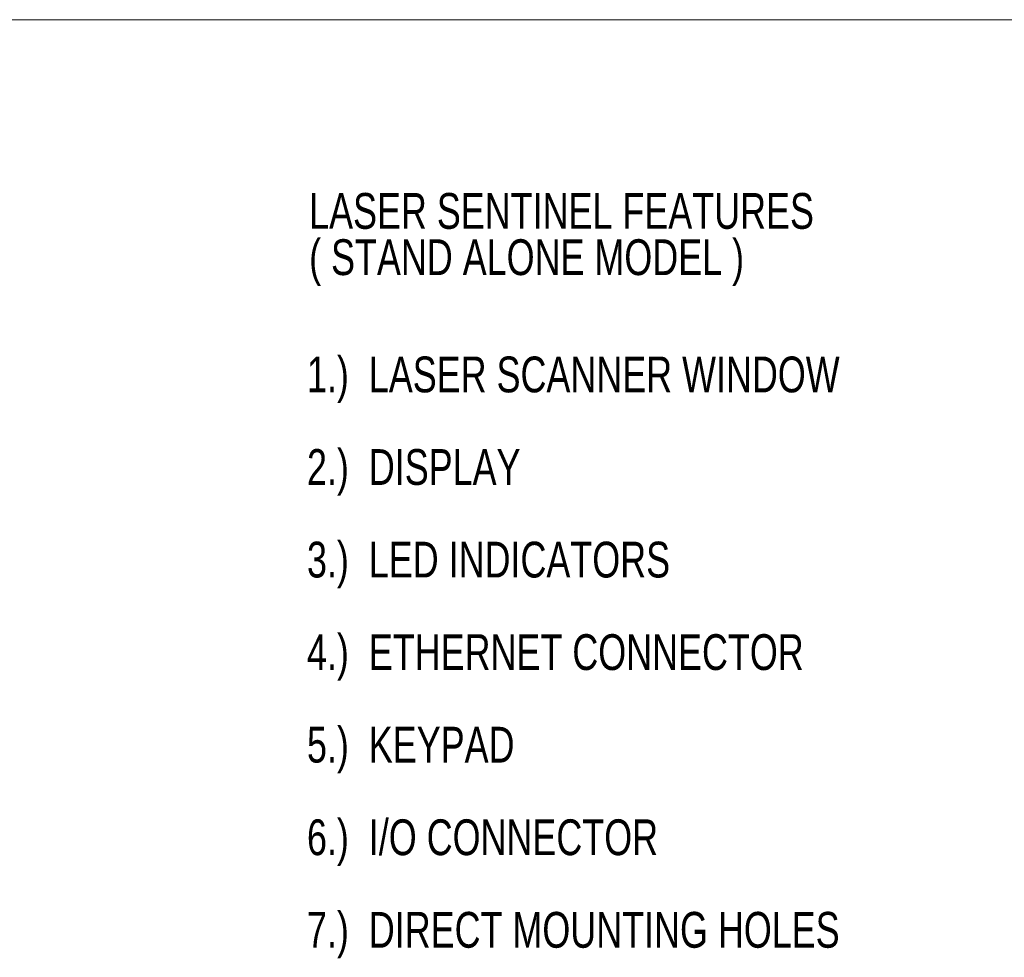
# Model space of a CAD drawing. Header units: millimetres. Extents: x 0 to 864, y 0 to 559.
# Tile 34 of 56: x 220 to 440, y 349 to 559. Entities that reach past the tile are written whole.
import ezdxf

# ---------------------------------------------------------------- set-up
doc = ezdxf.new("R2010")
doc.units = ezdxf.units.MM
doc.layers.add('TEXT', color=140, linetype='Continuous', lineweight=25)
doc.styles.add('SLDTEXTSTYLE0', font='TXT', dxfattribs={"width": 0.75})

# ---------------------------------------------------------------- blocks, each defined once
blk = doc.blocks.new('SW_NOTE_0')
at = {"layer": 'TEXT', "color": 0, "char_height": 8, "attachment_point": 1, "style": 'SLDTEXTSTYLE0'}
for s, insert in [('1.)  LASER SCANNER WINDOW', (0, 10.31)), ('2.)  DISPLAY', (0, -10.38)), ('3.)  LED INDICATORS', (0, -31.07)), ('4.)  ETHERNET CONNECTOR', (0, -51.75)), ('5.)  KEYPAD', (0, -72.44)), ('6.)  I/O CONNECTOR', (0, -93.13)), ('7.)  DIRECT MOUNTING HOLES', (0, -113.82))]:
    blk.add_mtext(s, dxfattribs=dict(at, insert=insert))
blk = doc.blocks.new('SW_NOTE_0_1')
at = {"layer": 'TEXT', "color": 0, "char_height": 8, "attachment_point": 1, "style": 'SLDTEXTSTYLE0'}
for s, insert in [('LASER SENTINEL FEATURES', (0, 10.31)), ('( STAND ALONE MODEL )', (0, -0.03))]:
    blk.add_mtext(s, dxfattribs=dict(at, insert=insert))

msp = doc.modelspace()

# ---------------------------------------------------------------- linework, layer by layer
at = {"color": 7, "linetype": 'Continuous', "lineweight": 18}
msp.add_line((0, 558.8), (863.6, 558.8), dxfattribs=at)

# ---------------------------------------------------------------- block references
at = {"layer": 'TEXT'}
for name, p in [('SW_NOTE_0_1', (284.69, 509.75)), ('SW_NOTE_0', (284.21, 473.2))]:
    msp.add_blockref(name, p, dxfattribs=at)

doc.saveas('drawing.dxf')
